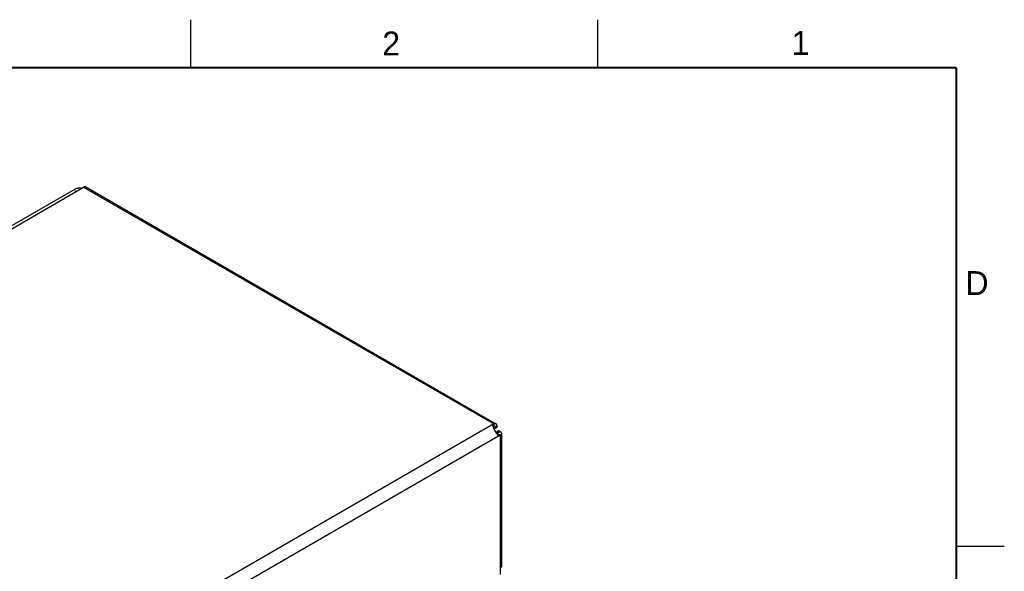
# Model space of a CAD drawing. Header units: inches. Extents: x 0 to 34, y 0 to 22.
# Tile 79 of 79: x 23.7 to 34, y 16.2 to 22. Entities that reach past the tile are written whole.
import ezdxf

# ---------------------------------------------------------------- set-up
doc = ezdxf.new("R2010")
doc.units = ezdxf.units.IN
doc.header["$LTSCALE"] = 1.87
doc.header["$MEASUREMENT"] = 0
doc.layers.get('0').update_dxf_attribs({"linetype": 'CONTINUOUS'})
doc.styles.add('TEXTSTYLE_2', font='txt')

msp = doc.modelspace()

# ---------------------------------------------------------------- linework, layer by layer
at = {"color": 2, "linetype": 'CONTINUOUS'}
for p, q in [((25.5, 22), (25.5, 21.5)), ((29.75, 22), (29.75, 21.5)), ((33.5, 16.5), (34, 16.5))]:
    msp.add_line(p, q, dxfattribs=at)
at = {"color": 7, "linetype": 'CONTINUOUS'}
for p, q in [((18.9806, 17.1637), (24.2993, 20.2346)), ((24.4065, 20.2525), (28.6901, 17.7792)), ((28.6652, 17.7309), (28.6728, 17.7168)), ((28.6661, 17.7376), (28.6661, 17.7292)), ((28.7001, 17.741), (28.6693, 17.7232)), ((28.72, 17.7066), (28.6892, 17.6888)), ((28.7001, 17.7572), (28.7001, 17.741)), ((28.734, 17.6985), (28.72, 17.7066)), ((28.7393, 17.6949), (28.7425, 17.6919)), ((28.7001, 17.6789), (28.6927, 17.6831)), ((28.7481, 17.6789), (28.7481, 16.29)), ((28.734, 16.2704), (28.734, 16.2051))]:
    msp.add_line(p, q, dxfattribs=at)
at = {"color": 9, "linetype": 'CONTINUOUS'}
for p, q in [((19.0286, 17.1589), (24.3825, 20.2502)), ((24.3825, 20.2502), (28.6661, 17.7768)), ((28.6661, 17.7768), (23.3123, 14.6856)), ((28.6661, 17.7768), (28.6661, 17.7376)), ((28.7001, 17.7572), (28.6661, 17.7376)), ((28.734, 17.6985), (28.7001, 17.6789)), ((28.734, 17.6593), (23.3802, 14.568)), ((28.734, 17.6593), (28.7001, 17.6789)), ((28.734, 17.6593), (28.734, 16.2704))]:
    msp.add_line(p, q, dxfattribs=at)
at = {"color": 7, "linetype": 'CONTINUOUS', "const_width": 0.02}
for points in [[(33.5, 21.5), (0.5, 21.5)], [(33.5, 0.5), (33.5, 21.5)]]:
    msp.add_lwpolyline(points, dxfattribs=at)
at = {"color": 7, "linetype": 'CONTINUOUS'}
for centre, radius, start, end in [((28.8504, 17.8248), 0.2076, 205.44176, 206.88746), ((29.38, 18.1106), 0.8094, 209.10995, 210.89005), ((29.2061, 18.0068), 0.6069, 210.90778, 211.42626), ((28.6821, 17.7653), 0.0161, 60.01194, 66.30991), ((28.7247, 17.6771), 0.0214, 242.43948, 245.6239), ((28.7319, 17.6789), 0.0162, 349.52675, 359.96006)]:
    msp.add_arc(centre, radius, start, end, dxfattribs=at)
for points, knots in [([(24.2974, 20.2089), (24.2971, 20.209), (24.296, 20.2095), (24.2949, 20.2101), (24.2942, 20.2107)], [0, 0, 0, 0, 0.2587223, 1, 1, 1, 1]), ([(24.2993, 20.2346), (24.3016, 20.2359), (24.3067, 20.2381), (24.3154, 20.2403), (24.3253, 20.2417), (24.3364, 20.2424), (24.3482, 20.243), (24.3603, 20.2438), (24.372, 20.2457), (24.3793, 20.2483), (24.3825, 20.2502)], [0, 0, 0, 0, 0.0906128, 0.1951226, 0.31344, 0.4440752, 0.5842542, 0.7292786, 0.8714233, 1, 1, 1, 1]), ([(24.4065, 20.2525), (24.4049, 20.2535), (24.4013, 20.2548), (24.3952, 20.2549), (24.3888, 20.2534), (24.3846, 20.2514), (24.3825, 20.2502)], [0, 0, 0, 0, 0.217767, 0.4509451, 0.7101967, 1, 1, 1, 1]), ([(28.6557, 17.762), (28.6556, 17.7614), (28.6555, 17.759), (28.6557, 17.7566), (28.656, 17.7548)], [0, 0, 0, 0, 0.2415997, 1, 1, 1, 1]), ([(28.6661, 17.7768), (28.6646, 17.7759), (28.6618, 17.774), (28.6585, 17.7704), (28.6564, 17.7663), (28.6558, 17.7634), (28.6557, 17.762)], [0, 0, 0, 0, 0.282666, 0.5359124, 0.7700718, 1, 1, 1, 1]), ([(28.656, 17.7548), (28.6566, 17.7516), (28.6586, 17.7451), (28.6614, 17.7389), (28.6629, 17.7356)], [0, 0, 0, 0, 0.469581, 1, 1, 1, 1]), ([(28.6886, 17.78), (28.687, 17.7807), (28.6835, 17.7816), (28.6779, 17.7814), (28.6719, 17.7798), (28.6681, 17.778), (28.6661, 17.7768)], [0, 0, 0, 0, 0.218008, 0.4528938, 0.712515, 1, 1, 1, 1]), ([(28.6996, 17.7636), (28.6993, 17.7653), (28.6985, 17.7686), (28.6965, 17.7731), (28.6937, 17.7767), (28.6914, 17.7785), (28.6901, 17.7792)], [0, 0, 0, 0, 0.279224, 0.535102, 0.7726529, 1, 1, 1, 1]), ([(28.7001, 17.7572), (28.7001, 17.7578), (28.7, 17.7599), (28.6998, 17.762), (28.6996, 17.7636)], [0, 0, 0, 0, 0.2586344, 1, 1, 1, 1]), ([(28.734, 17.6985), (28.7345, 17.6982), (28.7363, 17.6971), (28.738, 17.6959), (28.7393, 17.6949)], [0, 0, 0, 0, 0.2586327, 1, 1, 1, 1]), ([(28.7425, 17.6919), (28.7442, 17.69), (28.747, 17.686), (28.7481, 17.6811), (28.7481, 17.6789)], [0, 0, 0, 0, 0.5248534, 1, 1, 1, 1]), ([(28.6882, 17.6903), (28.6889, 17.6892), (28.6917, 17.6847), (28.6945, 17.6803), (28.6967, 17.6771)], [0, 0, 0, 0, 0.2577469, 1, 1, 1, 1]), ([(28.6967, 17.6771), (28.6981, 17.675), (28.7009, 17.6711), (28.7065, 17.6644), (28.7113, 17.66), (28.7148, 17.6582)], [0, 0, 0, 0, 0.2821355, 0.5437468, 1, 1, 1, 1]), ([(28.7159, 17.6576), (28.717, 17.6571), (28.7193, 17.6563), (28.7218, 17.656), (28.723, 17.656)], [0, 0, 0, 0, 0.498367, 1, 1, 1, 1]), ([(28.723, 17.656), (28.7248, 17.656), (28.7287, 17.6566), (28.7322, 17.6582), (28.734, 17.6593)], [0, 0, 0, 0, 0.4690805, 1, 1, 1, 1]), ([(28.7478, 17.6759), (28.7475, 17.6743), (28.7464, 17.6711), (28.7434, 17.6666), (28.7392, 17.6626), (28.7359, 17.6603), (28.734, 17.6593)], [0, 0, 0, 0, 0.2186309, 0.4546377, 0.7142944, 1, 1, 1, 1]), ([(28.7481, 16.29), (28.7481, 16.2882), (28.7474, 16.2844), (28.7445, 16.2791), (28.7399, 16.2743), (28.7361, 16.2717), (28.734, 16.2704)], [0, 0, 0, 0, 0.217777, 0.4509584, 0.7102063, 1, 1, 1, 1])]:
    msp.add_open_spline(points, degree=3, knots=knots, dxfattribs=at)

# ---------------------------------------------------------------- texts
at = {"color": 2, "linetype": 'CONTINUOUS', "char_height": 0.25, "width": 0.25, "attachment_point": 1, "line_spacing_factor": 0.9, "style": 'TEXTSTYLE_2'}
for s, insert in [('2', (27.5025, 21.8762)), ('1', (31.7781, 21.8826)), ('D', (33.5947, 19.3736))]:
    msp.add_mtext(s, dxfattribs=dict(at, insert=insert))

doc.saveas('drawing.dxf')
